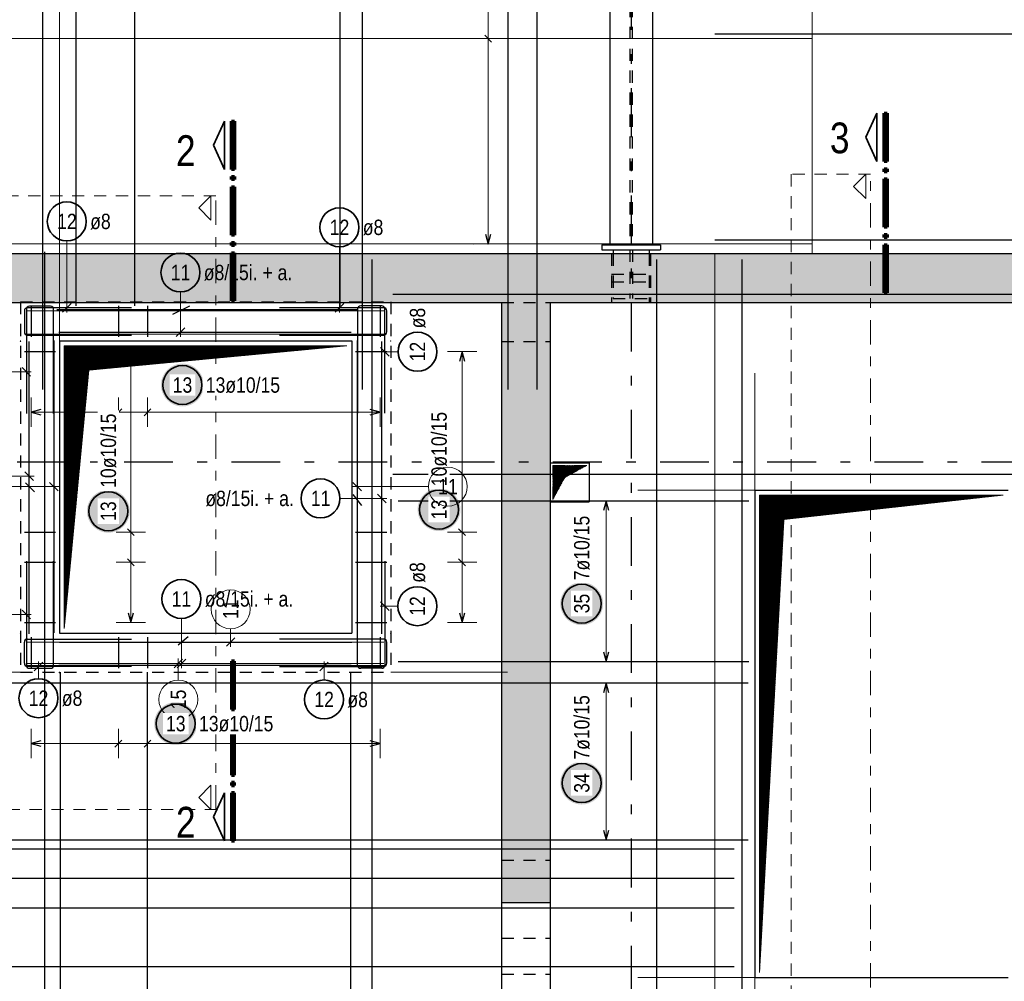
# Model space of a CAD drawing. Header units: millimetres. Extents: x -50 to 89, y -23 to 66.
# Tile 29 of 60: x 18 to 28, y 15 to 25. Entities that reach past the tile are written whole.
import ezdxf

# ---------------------------------------------------------------- set-up
doc = ezdxf.new("R2010")
doc.units = ezdxf.units.MM
for name, pattern in [('DASHDOT', [1, 0.5, -0.25, 0, -0.25]), ('DASHDOTX2', [2, 1, -0.5, 0, -0.5]), ('HIDDEN', [0.375, 0.25, -0.125])]:
    doc.linetypes.add(name, pattern=pattern)
for name, color, linetype, lineweight in [('Achsen', 7, 'Continuous', 20), ('Bewehrung obere', 7, 'Continuous', 20), ('Geschnittene Kanten', 7, 'Continuous', 20), ('nplo Bewehrung', 7, 'Continuous', 20), ('Schraffuren', 7, 'Continuous', 20)]:
    doc.layers.add(name, color=color, linetype=linetype, lineweight=lineweight)
doc.styles.add('Arial Narrow', font='ARIALN.TTF')
pattern_1 = [(45, (0, 0), (-0.0036769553, 0.0036769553), [])]

msp = doc.modelspace()

# ---------------------------------------------------------------- hatches: boundary and pattern name
at = {"lineweight": 13}
h = msp.add_hatch(dxfattribs=at)
h.set_pattern_fill('Mau', color=6, scale=0.01, angle=45, style=0, pattern_type=2)
h.set_pattern_definition(pattern_1)
h.paths.add_polyline_path([(18.389536, 18.276558), (18.639536, 20.926646), (21.289536, 21.176646), (18.389536, 21.176646)])
h = msp.add_hatch(dxfattribs=at)
h.set_pattern_fill('Mau', color=6, scale=0.01, angle=45, style=0, pattern_type=2)
h.set_pattern_definition(pattern_1)
h.paths.add_polyline_path([(23.40203, 19.599197), (23.52703, 19.824197), (23.75203, 19.949197), (23.40203, 19.949197)])
h = msp.add_hatch(dxfattribs=at)
h.set_pattern_fill('Mau', color=6, scale=0.01, angle=45, style=0, pattern_type=2)
h.set_pattern_definition(pattern_1)
h.paths.add_polyline_path([(25.525476, 14.744796), (25.775476, 19.394796), (28.025476, 19.644796), (25.525476, 19.644796)])
at = {"layer": 'Bewehrung obere', "lineweight": 25, "true_color": 0xffffff}
for points in [[(19.821441, 20.773694), (19.821307, 20.781371), (19.820905, 20.78904), (19.820235, 20.79669), (19.8193, 20.804312), (19.818098, 20.811896), (19.816633, 20.819434), (19.814906, 20.826916), (19.812918, 20.834334), (19.810673, 20.841677), (19.808173, 20.848938), (19.805421, 20.856107), (19.802421, 20.863176), (19.799175, 20.870135), (19.795689, 20.876977), (19.791966, 20.883694), (19.788011, 20.890276), (19.783829, 20.896716), (19.779424, 20.903006), (19.774803, 20.909139), (19.76997, 20.915107), (19.764932, 20.920902), (19.759695, 20.926518), (19.754265, 20.931948), (19.748649, 20.937185), (19.742854, 20.942223), (19.736886, 20.947056), (19.730753, 20.951677), (19.724463, 20.956082), (19.718023, 20.960264), (19.711441, 20.964219), (19.704724, 20.967942), (19.697882, 20.971428), (19.690923, 20.974674), (19.683854, 20.977674), (19.676685, 20.980426), (19.669424, 20.982926), (19.662081, 20.985171), (19.654663, 20.987159), (19.647181, 20.988886), (19.639643, 20.990351), (19.632059, 20.991553), (19.624437, 20.992488), (19.616787, 20.993158), (19.609118, 20.99356), (19.601441, 20.993694), (19.593763, 20.99356), (19.586094, 20.993158), (19.578444, 20.992488), (19.570823, 20.991553), (19.563238, 20.990351), (19.5557, 20.988886), (19.548218, 20.987159), (19.5408, 20.985171), (19.533457, 20.982926), (19.526196, 20.980426), (19.519027, 20.977674), (19.511959, 20.974674), (19.504999, 20.971428), (19.498157, 20.967942), (19.491441, 20.964219), (19.484858, 20.960264), (19.478418, 20.956082), (19.472128, 20.951677), (19.465995, 20.947056), (19.460027, 20.942223), (19.454232, 20.937185), (19.448616, 20.931948), (19.443186, 20.926518), (19.437949, 20.920902), (19.432911, 20.915107), (19.428078, 20.909139), (19.423457, 20.903006), (19.419052, 20.896716), (19.41487, 20.890276), (19.410915, 20.883694), (19.407192, 20.876977), (19.403706, 20.870135), (19.400461, 20.863176), (19.39746, 20.856107), (19.394708, 20.848938), (19.392208, 20.841677), (19.389963, 20.834334), (19.387976, 20.826916), (19.386248, 20.819434), (19.384783, 20.811896), (19.383582, 20.804312), (19.382646, 20.79669), (19.381977, 20.78904), (19.381575, 20.781371), (19.381441, 20.773694), (19.381575, 20.766016), (19.381977, 20.758347), (19.382646, 20.750697), (19.383582, 20.743075), (19.384783, 20.735491), (19.386248, 20.727953), (19.387976, 20.720471), (19.389963, 20.713053), (19.392208, 20.70571), (19.394708, 20.698449), (19.39746, 20.69128), (19.400461, 20.684212), (19.403706, 20.677252), (19.407192, 20.67041), (19.410915, 20.663694), (19.41487, 20.657111), (19.419052, 20.650671), (19.423457, 20.644381), (19.428078, 20.638248), (19.432911, 20.63228), (19.437949, 20.626485), (19.443186, 20.620869), (19.448616, 20.615439), (19.454232, 20.610202), (19.460027, 20.605164), (19.465995, 20.600331), (19.472128, 20.59571), (19.478418, 20.591305), (19.484858, 20.587123), (19.491441, 20.583168), (19.498157, 20.579445), (19.504999, 20.575959), (19.511959, 20.572714), (19.519027, 20.569713), (19.526196, 20.566961), (19.533457, 20.564461), (19.5408, 20.562216), (19.548218, 20.560229), (19.5557, 20.558501), (19.563238, 20.557036), (19.570823, 20.555835), (19.578444, 20.554899), (19.586094, 20.554229), (19.593763, 20.553828), (19.601441, 20.553694), (19.609118, 20.553828), (19.616787, 20.554229), (19.624437, 20.554899), (19.632059, 20.555835), (19.639643, 20.557036), (19.647181, 20.558501), (19.654663, 20.560229), (19.662081, 20.562216), (19.669424, 20.564461), (19.676685, 20.566961), (19.683854, 20.569713), (19.690923, 20.572714), (19.697882, 20.575959), (19.704724, 20.579445), (19.711441, 20.583168), (19.718023, 20.587123), (19.724463, 20.591305), (19.730753, 20.59571), (19.736886, 20.600331), (19.742854, 20.605164), (19.748649, 20.610202), (19.754265, 20.615439), (19.759695, 20.620869), (19.764932, 20.626485), (19.76997, 20.63228), (19.774803, 20.638248), (19.779424, 20.644381), (19.783829, 20.650671), (19.788011, 20.657111), (19.791966, 20.663694), (19.795689, 20.67041), (19.799175, 20.677252), (19.802421, 20.684212), (19.805421, 20.69128), (19.808173, 20.698449), (19.810673, 20.70571), (19.812918, 20.713053), (19.814906, 20.720471), (19.816633, 20.727953), (19.818098, 20.735491), (19.8193, 20.743075), (19.820235, 20.750697), (19.820905, 20.758347)], [(22.455331, 19.495291), (22.455197, 19.502969), (22.454795, 19.510637), (22.454126, 19.518287), (22.45319, 19.525909), (22.451989, 19.533493), (22.450523, 19.541031), (22.448796, 19.548514), (22.446809, 19.555931), (22.444563, 19.563275), (22.442063, 19.570535), (22.439311, 19.577704), (22.436311, 19.584773), (22.433066, 19.591732), (22.429579, 19.598575), (22.425857, 19.605291), (22.421902, 19.611873), (22.417719, 19.618313), (22.413315, 19.624604), (22.408693, 19.630736), (22.403861, 19.636704), (22.398823, 19.6425), (22.393586, 19.648116), (22.388156, 19.653546), (22.38254, 19.658783), (22.376744, 19.663821), (22.370777, 19.668653), (22.364644, 19.673275), (22.358353, 19.677679), (22.351913, 19.681861), (22.345331, 19.685816), (22.338615, 19.689539), (22.331773, 19.693026), (22.324813, 19.696271), (22.317744, 19.699271), (22.310575, 19.702023), (22.303315, 19.704523), (22.295971, 19.706768), (22.288554, 19.708756), (22.281072, 19.710483), (22.273534, 19.711949), (22.265949, 19.71315), (22.258327, 19.714086), (22.250677, 19.714755), (22.243009, 19.715157), (22.235331, 19.715291), (22.227653, 19.715157), (22.219985, 19.714755), (22.212335, 19.714086), (22.204713, 19.71315), (22.197128, 19.711949), (22.18959, 19.710483), (22.182108, 19.708756), (22.174691, 19.706768), (22.167347, 19.704523), (22.160087, 19.702023), (22.152918, 19.699271), (22.145849, 19.696271), (22.138889, 19.693026), (22.132047, 19.689539), (22.125331, 19.685816), (22.118749, 19.681861), (22.112309, 19.677679), (22.106018, 19.673275), (22.099885, 19.668653), (22.093918, 19.663821), (22.088122, 19.658783), (22.082506, 19.653546), (22.077076, 19.648116), (22.071839, 19.6425), (22.066801, 19.636704), (22.061969, 19.630736), (22.057347, 19.624604), (22.052943, 19.618313), (22.04876, 19.611873), (22.044805, 19.605291), (22.041083, 19.598575), (22.037596, 19.591732), (22.034351, 19.584773), (22.031351, 19.577704), (22.028599, 19.570535), (22.026099, 19.563275), (22.023853, 19.555931), (22.021866, 19.548514), (22.020139, 19.541031), (22.018673, 19.533493), (22.017472, 19.525909), (22.016536, 19.518287), (22.015867, 19.510637), (22.015465, 19.502969), (22.015331, 19.495291), (22.015465, 19.487613), (22.015867, 19.479944), (22.016536, 19.472295), (22.017472, 19.464673), (22.018673, 19.457088), (22.020139, 19.44955), (22.021866, 19.442068), (22.023853, 19.434651), (22.026099, 19.427307), (22.028599, 19.420046), (22.031351, 19.412877), (22.034351, 19.405809), (22.037596, 19.398849), (22.041083, 19.392007), (22.044805, 19.385291), (22.04876, 19.378709), (22.052943, 19.372268), (22.057347, 19.365978), (22.061969, 19.359845), (22.066801, 19.353878), (22.071839, 19.348082), (22.077076, 19.342466), (22.082506, 19.337036), (22.088122, 19.331799), (22.093918, 19.326761), (22.099885, 19.321928), (22.106018, 19.317307), (22.112309, 19.312903), (22.118749, 19.30872), (22.125331, 19.304765), (22.132047, 19.301042), (22.138889, 19.297556), (22.145849, 19.294311), (22.152918, 19.29131), (22.160087, 19.288558), (22.167347, 19.286058), (22.174691, 19.283813), (22.182108, 19.281826), (22.18959, 19.280098), (22.197128, 19.278633), (22.204713, 19.277432), (22.212335, 19.276496), (22.219985, 19.275827), (22.227653, 19.275425), (22.235331, 19.275291), (22.243009, 19.275425), (22.250677, 19.275827), (22.258327, 19.276496), (22.265949, 19.277432), (22.273534, 19.278633), (22.281072, 19.280098), (22.288554, 19.281826), (22.295971, 19.283813), (22.303315, 19.286058), (22.310575, 19.288558), (22.317744, 19.29131), (22.324813, 19.294311), (22.331773, 19.297556), (22.338615, 19.301042), (22.345331, 19.304765), (22.351913, 19.30872), (22.358353, 19.312903), (22.364644, 19.317307), (22.370777, 19.321928), (22.376744, 19.326761), (22.38254, 19.331799), (22.388156, 19.337036), (22.393586, 19.342466), (22.398823, 19.348082), (22.403861, 19.353878), (22.408693, 19.359845), (22.413315, 19.365978), (22.417719, 19.372268), (22.421902, 19.378709), (22.425857, 19.385291), (22.429579, 19.392007), (22.433066, 19.398849), (22.436311, 19.405809), (22.439311, 19.412877), (22.442063, 19.420046), (22.444563, 19.427307), (22.446809, 19.434651), (22.448796, 19.442068), (22.450523, 19.44955), (22.451989, 19.457088), (22.45319, 19.464673), (22.454126, 19.472295), (22.454795, 19.479944)], [(19.061219, 19.478447), (19.061085, 19.486125), (19.060683, 19.493793), (19.060013, 19.501443), (19.059078, 19.509065), (19.057876, 19.516649), (19.056411, 19.524187), (19.054684, 19.531669), (19.052696, 19.539087), (19.050451, 19.54643), (19.047951, 19.553691), (19.045199, 19.56086), (19.042199, 19.567929), (19.038953, 19.574888), (19.035467, 19.58173), (19.031744, 19.588447), (19.027789, 19.595029), (19.023607, 19.601469), (19.019202, 19.607759), (19.014581, 19.613892), (19.009748, 19.61986), (19.004711, 19.625655), (18.999473, 19.631271), (18.994043, 19.636701), (18.988427, 19.641938), (18.982632, 19.646976), (18.976664, 19.651809), (18.970531, 19.65643), (18.964241, 19.660835), (18.957801, 19.665017), (18.951219, 19.668972), (18.944502, 19.672695), (18.93766, 19.676181), (18.930701, 19.679427), (18.923632, 19.682427), (18.916463, 19.685179), (18.909202, 19.687679), (18.901859, 19.689924), (18.894441, 19.691912), (18.886959, 19.693639), (18.879421, 19.695104), (18.871837, 19.696306), (18.864215, 19.697241), (18.856565, 19.697911), (18.848897, 19.698313), (18.841219, 19.698447), (18.833541, 19.698313), (18.825872, 19.697911), (18.818222, 19.697241), (18.810601, 19.696306), (18.803016, 19.695104), (18.795478, 19.693639), (18.787996, 19.691912), (18.780578, 19.689924), (18.773235, 19.687679), (18.765974, 19.685179), (18.758805, 19.682427), (18.751737, 19.679427), (18.744777, 19.676181), (18.737935, 19.672695), (18.731219, 19.668972), (18.724636, 19.665017), (18.718196, 19.660835), (18.711906, 19.65643), (18.705773, 19.651809), (18.699805, 19.646976), (18.69401, 19.641938), (18.688394, 19.636701), (18.682964, 19.631271), (18.677727, 19.625655), (18.672689, 19.61986), (18.667856, 19.613892), (18.663235, 19.607759), (18.65883, 19.601469), (18.654648, 19.595029), (18.650693, 19.588447), (18.64697, 19.58173), (18.643484, 19.574888), (18.640239, 19.567929), (18.637238, 19.56086), (18.634486, 19.553691), (18.631986, 19.54643), (18.629741, 19.539087), (18.627754, 19.531669), (18.626026, 19.524187), (18.624561, 19.516649), (18.62336, 19.509065), (18.622424, 19.501443), (18.621755, 19.493793), (18.621353, 19.486125), (18.621219, 19.478447), (18.621353, 19.470769), (18.621755, 19.4631), (18.622424, 19.45545), (18.62336, 19.447829), (18.624561, 19.440244), (18.626026, 19.432706), (18.627754, 19.425224), (18.629741, 19.417806), (18.631986, 19.410463), (18.634486, 19.403202), (18.637238, 19.396033), (18.640239, 19.388965), (18.643484, 19.382005), (18.64697, 19.375163), (18.650693, 19.368447), (18.654648, 19.361864), (18.65883, 19.355424), (18.663235, 19.349134), (18.667856, 19.343001), (18.672689, 19.337033), (18.677727, 19.331238), (18.682964, 19.325622), (18.688394, 19.320192), (18.69401, 19.314955), (18.699805, 19.309917), (18.705773, 19.305084), (18.711906, 19.300463), (18.718196, 19.296058), (18.724636, 19.291876), (18.731219, 19.287921), (18.737935, 19.284198), (18.744777, 19.280712), (18.751737, 19.277467), (18.758805, 19.274466), (18.765974, 19.271714), (18.773235, 19.269214), (18.780578, 19.266969), (18.787996, 19.264982), (18.795478, 19.263254), (18.803016, 19.261789), (18.810601, 19.260588), (18.818222, 19.259652), (18.825872, 19.258983), (18.833541, 19.258581), (18.841219, 19.258447), (18.848897, 19.258581), (18.856565, 19.258983), (18.864215, 19.259652), (18.871837, 19.260588), (18.879421, 19.261789), (18.886959, 19.263254), (18.894441, 19.264982), (18.901859, 19.266969), (18.909202, 19.269214), (18.916463, 19.271714), (18.923632, 19.274466), (18.930701, 19.277467), (18.93766, 19.280712), (18.944502, 19.284198), (18.951219, 19.287921), (18.957801, 19.291876), (18.964241, 19.296058), (18.970531, 19.300463), (18.976664, 19.305084), (18.982632, 19.309917), (18.988427, 19.314955), (18.994043, 19.320192), (18.999473, 19.325622), (19.004711, 19.331238), (19.009748, 19.337033), (19.014581, 19.343001), (19.019202, 19.349134), (19.023607, 19.355424), (19.027789, 19.361864), (19.031744, 19.368447), (19.035467, 19.375163), (19.038953, 19.382005), (19.042199, 19.388965), (19.045199, 19.396033), (19.047951, 19.403202), (19.050451, 19.410463), (19.052696, 19.417806), (19.054684, 19.425224), (19.056411, 19.432706), (19.057876, 19.440244), (19.059078, 19.447829), (19.060013, 19.45545), (19.060683, 19.4631)], [(23.92, 18.530255), (23.919866, 18.537933), (23.919464, 18.545602), (23.918795, 18.553252), (23.917859, 18.560873), (23.916658, 18.568458), (23.915192, 18.575996), (23.913465, 18.583478), (23.911478, 18.590896), (23.909232, 18.598239), (23.906732, 18.6055), (23.90398, 18.612669), (23.90098, 18.619737), (23.897735, 18.626697), (23.894248, 18.633539), (23.890526, 18.640255), (23.886571, 18.646838), (23.882388, 18.653278), (23.877984, 18.659568), (23.873362, 18.665701), (23.86853, 18.671669), (23.863492, 18.677464), (23.858255, 18.68308), (23.852825, 18.68851), (23.847209, 18.693747), (23.841413, 18.698785), (23.835446, 18.703618), (23.829313, 18.708239), (23.823022, 18.712644), (23.816582, 18.716826), (23.81, 18.720781), (23.803284, 18.724504), (23.796442, 18.72799), (23.789482, 18.731235), (23.782413, 18.734236), (23.775244, 18.736988), (23.767984, 18.739488), (23.76064, 18.741733), (23.753223, 18.74372), (23.745741, 18.745448), (23.738203, 18.746913), (23.730618, 18.748114), (23.722996, 18.74905), (23.715346, 18.749719), (23.707678, 18.750121), (23.7, 18.750255), (23.692322, 18.750121), (23.684654, 18.749719), (23.677004, 18.74905), (23.669382, 18.748114), (23.661797, 18.746913), (23.654259, 18.745448), (23.646777, 18.74372), (23.63936, 18.741733), (23.632016, 18.739488), (23.624756, 18.736988), (23.617587, 18.734236), (23.610518, 18.731235), (23.603558, 18.72799), (23.596716, 18.724504), (23.59, 18.720781), (23.583418, 18.716826), (23.576978, 18.712644), (23.570687, 18.708239), (23.564554, 18.703618), (23.558587, 18.698785), (23.552791, 18.693747), (23.547175, 18.68851), (23.541745, 18.68308), (23.536508, 18.677464), (23.53147, 18.671669), (23.526638, 18.665701), (23.522016, 18.659568), (23.517612, 18.653278), (23.513429, 18.646838), (23.509474, 18.640255), (23.505752, 18.633539), (23.502265, 18.626697), (23.49902, 18.619737), (23.49602, 18.612669), (23.493268, 18.6055), (23.490768, 18.598239), (23.488522, 18.590896), (23.486535, 18.583478), (23.484808, 18.575996), (23.483342, 18.568458), (23.482141, 18.560873), (23.481205, 18.553252), (23.480536, 18.545602), (23.480134, 18.537933), (23.48, 18.530255), (23.480134, 18.522577), (23.480536, 18.514909), (23.481205, 18.507259), (23.482141, 18.499637), (23.483342, 18.492053), (23.484808, 18.484515), (23.486535, 18.477032), (23.488522, 18.469615), (23.490768, 18.462272), (23.493268, 18.455011), (23.49602, 18.447842), (23.49902, 18.440773), (23.502265, 18.433814), (23.505752, 18.426972), (23.509474, 18.420255), (23.513429, 18.413673), (23.517612, 18.407233), (23.522016, 18.400943), (23.526638, 18.39481), (23.53147, 18.388842), (23.536508, 18.383047), (23.541745, 18.37743), (23.547175, 18.372001), (23.552791, 18.366763), (23.558587, 18.361726), (23.564554, 18.356893), (23.570687, 18.352272), (23.576978, 18.347867), (23.583418, 18.343685), (23.59, 18.33973), (23.596716, 18.336007), (23.603558, 18.332521), (23.610518, 18.329275), (23.617587, 18.326275), (23.624756, 18.323523), (23.632016, 18.321023), (23.63936, 18.318778), (23.646777, 18.31679), (23.654259, 18.315063), (23.661797, 18.313598), (23.669382, 18.312396), (23.677004, 18.31146), (23.684654, 18.310791), (23.692322, 18.310389), (23.7, 18.310255), (23.707678, 18.310389), (23.715346, 18.310791), (23.722996, 18.31146), (23.730618, 18.312396), (23.738203, 18.313598), (23.745741, 18.315063), (23.753223, 18.31679), (23.76064, 18.318778), (23.767984, 18.321023), (23.775244, 18.323523), (23.782413, 18.326275), (23.789482, 18.329275), (23.796442, 18.332521), (23.803284, 18.336007), (23.81, 18.33973), (23.816582, 18.343685), (23.823022, 18.347867), (23.829313, 18.352272), (23.835446, 18.356893), (23.841413, 18.361726), (23.847209, 18.366763), (23.852825, 18.372001), (23.858255, 18.37743), (23.863492, 18.383047), (23.86853, 18.388842), (23.873362, 18.39481), (23.877984, 18.400943), (23.882388, 18.407233), (23.886571, 18.413673), (23.890526, 18.420255), (23.894248, 18.426972), (23.897735, 18.433814), (23.90098, 18.440773), (23.90398, 18.447842), (23.906732, 18.455011), (23.909232, 18.462272), (23.911478, 18.469615), (23.913465, 18.477032), (23.915192, 18.484515), (23.916658, 18.492053), (23.917859, 18.499637), (23.918795, 18.507259), (23.919464, 18.514909)], [(19.752285, 17.298902), (19.752151, 17.30658), (19.751749, 17.314248), (19.75108, 17.321898), (19.750144, 17.32952), (19.748943, 17.337104), (19.747477, 17.344642), (19.74575, 17.352125), (19.743763, 17.359542), (19.741517, 17.366886), (19.739017, 17.374146), (19.736265, 17.381315), (19.733265, 17.388384), (19.73002, 17.395343), (19.726533, 17.402186), (19.722811, 17.408902), (19.718856, 17.415484), (19.714673, 17.421924), (19.710269, 17.428215), (19.705647, 17.434347), (19.700815, 17.440315), (19.695777, 17.446111), (19.69054, 17.451727), (19.68511, 17.457157), (19.679494, 17.462394), (19.673698, 17.467432), (19.66773, 17.472264), (19.661598, 17.476886), (19.655307, 17.48129), (19.648867, 17.485472), (19.642285, 17.489427), (19.635569, 17.49315), (19.628727, 17.496636), (19.621767, 17.499882), (19.614698, 17.502882), (19.607529, 17.505634), (19.600269, 17.508134), (19.592925, 17.510379), (19.585508, 17.512367), (19.578026, 17.514094), (19.570488, 17.515559), (19.562903, 17.516761), (19.555281, 17.517697), (19.547631, 17.518366), (19.539963, 17.518768), (19.532285, 17.518902), (19.524607, 17.518768), (19.516939, 17.518366), (19.509289, 17.517697), (19.501667, 17.516761), (19.494082, 17.515559), (19.486544, 17.514094), (19.479062, 17.512367), (19.471645, 17.510379), (19.464301, 17.508134), (19.457041, 17.505634), (19.449872, 17.502882), (19.442803, 17.499882), (19.435843, 17.496636), (19.429001, 17.49315), (19.422285, 17.489427), (19.415703, 17.485472), (19.409263, 17.48129), (19.402972, 17.476886), (19.396839, 17.472264), (19.390872, 17.467432), (19.385076, 17.462394), (19.37946, 17.457157), (19.37403, 17.451727), (19.368793, 17.446111), (19.363755, 17.440315), (19.358923, 17.434347), (19.354301, 17.428215), (19.349897, 17.421924), (19.345714, 17.415484), (19.341759, 17.408902), (19.338037, 17.402186), (19.33455, 17.395343), (19.331305, 17.388384), (19.328305, 17.381315), (19.325553, 17.374146), (19.323053, 17.366886), (19.320807, 17.359542), (19.31882, 17.352125), (19.317093, 17.344642), (19.315627, 17.337104), (19.314426, 17.32952), (19.31349, 17.321898), (19.312821, 17.314248), (19.312419, 17.30658), (19.312285, 17.298902), (19.312419, 17.291224), (19.312821, 17.283555), (19.31349, 17.275906), (19.314426, 17.268284), (19.315627, 17.260699), (19.317093, 17.253161), (19.31882, 17.245679), (19.320807, 17.238262), (19.323053, 17.230918), (19.325553, 17.223657), (19.328305, 17.216488), (19.331305, 17.20942), (19.33455, 17.20246), (19.338037, 17.195618), (19.341759, 17.188902), (19.345714, 17.18232), (19.349897, 17.175879), (19.354301, 17.169589), (19.358923, 17.163456), (19.363755, 17.157489), (19.368793, 17.151693), (19.37403, 17.146077), (19.37946, 17.140647), (19.385076, 17.13541), (19.390872, 17.130372), (19.396839, 17.125539), (19.402972, 17.120918), (19.409263, 17.116514), (19.415703, 17.112331), (19.422285, 17.108376), (19.429001, 17.104653), (19.435843, 17.101167), (19.442803, 17.097922), (19.449872, 17.094921), (19.457041, 17.092169), (19.464301, 17.089669), (19.471645, 17.087424), (19.479062, 17.085437), (19.486544, 17.083709), (19.494082, 17.082244), (19.501667, 17.081043), (19.509289, 17.080107), (19.516939, 17.079438), (19.524607, 17.079036), (19.532285, 17.078902), (19.539963, 17.079036), (19.547631, 17.079438), (19.555281, 17.080107), (19.562903, 17.081043), (19.570488, 17.082244), (19.578026, 17.083709), (19.585508, 17.085437), (19.592925, 17.087424), (19.600269, 17.089669), (19.607529, 17.092169), (19.614698, 17.094921), (19.621767, 17.097922), (19.628727, 17.101167), (19.635569, 17.104653), (19.642285, 17.108376), (19.648867, 17.112331), (19.655307, 17.116514), (19.661598, 17.120918), (19.66773, 17.125539), (19.673698, 17.130372), (19.679494, 17.13541), (19.68511, 17.140647), (19.69054, 17.146077), (19.695777, 17.151693), (19.700815, 17.157489), (19.705647, 17.163456), (19.710269, 17.169589), (19.714673, 17.175879), (19.718856, 17.18232), (19.722811, 17.188902), (19.726533, 17.195618), (19.73002, 17.20246), (19.733265, 17.20942), (19.736265, 17.216488), (19.739017, 17.223657), (19.741517, 17.230918), (19.743763, 17.238262), (19.74575, 17.245679), (19.747477, 17.253161), (19.748943, 17.260699), (19.750144, 17.268284), (19.75108, 17.275906), (19.751749, 17.283555)], [(23.92, 16.689052), (23.919866, 16.69673), (23.919464, 16.704399), (23.918795, 16.712048), (23.917859, 16.71967), (23.916658, 16.727255), (23.915192, 16.734793), (23.913465, 16.742275), (23.911478, 16.749692), (23.909232, 16.757036), (23.906732, 16.764297), (23.90398, 16.771466), (23.90098, 16.778534), (23.897735, 16.785494), (23.894248, 16.792336), (23.890526, 16.799052), (23.886571, 16.805634), (23.882388, 16.812075), (23.877984, 16.818365), (23.873362, 16.824498), (23.86853, 16.830466), (23.863492, 16.836261), (23.858255, 16.841877), (23.852825, 16.847307), (23.847209, 16.852544), (23.841413, 16.857582), (23.835446, 16.862415), (23.829313, 16.867036), (23.823022, 16.87144), (23.816582, 16.875623), (23.81, 16.879578), (23.803284, 16.883301), (23.796442, 16.886787), (23.789482, 16.890032), (23.782413, 16.893033), (23.775244, 16.895785), (23.767984, 16.898285), (23.76064, 16.90053), (23.753223, 16.902517), (23.745741, 16.904245), (23.738203, 16.90571), (23.730618, 16.906911), (23.722996, 16.907847), (23.715346, 16.908516), (23.707678, 16.908918), (23.7, 16.909052), (23.692322, 16.908918), (23.684654, 16.908516), (23.677004, 16.907847), (23.669382, 16.906911), (23.661797, 16.90571), (23.654259, 16.904245), (23.646777, 16.902517), (23.63936, 16.90053), (23.632016, 16.898285), (23.624756, 16.895785), (23.617587, 16.893033), (23.610518, 16.890032), (23.603558, 16.886787), (23.596716, 16.883301), (23.59, 16.879578), (23.583418, 16.875623), (23.576978, 16.87144), (23.570687, 16.867036), (23.564554, 16.862415), (23.558587, 16.857582), (23.552791, 16.852544), (23.547175, 16.847307), (23.541745, 16.841877), (23.536508, 16.836261), (23.53147, 16.830466), (23.526638, 16.824498), (23.522016, 16.818365), (23.517612, 16.812075), (23.513429, 16.805634), (23.509474, 16.799052), (23.505752, 16.792336), (23.502265, 16.785494), (23.49902, 16.778534), (23.49602, 16.771466), (23.493268, 16.764297), (23.490768, 16.757036), (23.488522, 16.749692), (23.486535, 16.742275), (23.484808, 16.734793), (23.483342, 16.727255), (23.482141, 16.71967), (23.481205, 16.712048), (23.480536, 16.704399), (23.480134, 16.69673), (23.48, 16.689052), (23.480134, 16.681374), (23.480536, 16.673706), (23.481205, 16.666056), (23.482141, 16.658434), (23.483342, 16.65085), (23.484808, 16.643312), (23.486535, 16.635829), (23.488522, 16.628412), (23.490768, 16.621068), (23.493268, 16.613808), (23.49602, 16.606639), (23.49902, 16.59957), (23.502265, 16.592611), (23.505752, 16.585768), (23.509474, 16.579052), (23.513429, 16.57247), (23.517612, 16.56603), (23.522016, 16.559739), (23.526638, 16.553607), (23.53147, 16.547639), (23.536508, 16.541843), (23.541745, 16.536227), (23.547175, 16.530797), (23.552791, 16.52556), (23.558587, 16.520522), (23.564554, 16.51569), (23.570687, 16.511068), (23.576978, 16.506664), (23.583418, 16.502482), (23.59, 16.498527), (23.596716, 16.494804), (23.603558, 16.491318), (23.610518, 16.488072), (23.617587, 16.485072), (23.624756, 16.48232), (23.632016, 16.47982), (23.63936, 16.477575), (23.646777, 16.475587), (23.654259, 16.47386), (23.661797, 16.472395), (23.669382, 16.471193), (23.677004, 16.470257), (23.684654, 16.469588), (23.692322, 16.469186), (23.7, 16.469052), (23.707678, 16.469186), (23.715346, 16.469588), (23.722996, 16.470257), (23.730618, 16.471193), (23.738203, 16.472395), (23.745741, 16.47386), (23.753223, 16.475587), (23.76064, 16.477575), (23.767984, 16.47982), (23.775244, 16.48232), (23.782413, 16.485072), (23.789482, 16.488072), (23.796442, 16.491318), (23.803284, 16.494804), (23.81, 16.498527), (23.816582, 16.502482), (23.823022, 16.506664), (23.829313, 16.511068), (23.835446, 16.51569), (23.841413, 16.520522), (23.847209, 16.52556), (23.852825, 16.530797), (23.858255, 16.536227), (23.863492, 16.541843), (23.86853, 16.547639), (23.873362, 16.553607), (23.877984, 16.559739), (23.882388, 16.56603), (23.886571, 16.57247), (23.890526, 16.579052), (23.894248, 16.585768), (23.897735, 16.592611), (23.90098, 16.59957), (23.90398, 16.606639), (23.906732, 16.613808), (23.909232, 16.621068), (23.911478, 16.628412), (23.913465, 16.635829), (23.915192, 16.643312), (23.916658, 16.65085), (23.917859, 16.658434), (23.918795, 16.666056), (23.919464, 16.673706)]]:
    msp.add_hatch(color=7, dxfattribs=at).paths.add_polyline_path(points)
at = {"layer": 'Schraffuren', "lineweight": 13, "true_color": 0xd7ffd7}
for points in [[(42.856217, 21.621704), (15.357128, 21.621704), (15.357128, 22.121704), (42.856217, 22.121704)], [(23.37703, 21.621704), (23.37703, 15.462529), (22.87703, 15.462529), (22.87703, 21.621704)]]:
    msp.add_hatch(color=254, dxfattribs=at).paths.add_polyline_path(points)

# ---------------------------------------------------------------- linework, layer by layer
at = {"color": 3, "linetype": 'HIDDEN', "lineweight": 25, "ltscale": 0.5}
for p, q in [((24.195027, 37.274557), (24.195027, 22.211704)), ((24.219027, 37.274557), (24.219027, 22.211704)), ((24.192527, 22.161704), (24.192527, 21.661704)), ((24.221527, 22.161704), (24.221527, 21.661704)), ((24.007042, 22.121704), (24.007042, 21.621704)), ((24.021027, 22.121704), (24.021027, 21.661704)), ((24.393027, 22.121704), (24.393027, 21.661704)), ((24.407042, 22.121704), (24.407042, 21.621704)), ((24.007042, 21.911704), (24.407042, 21.911704)), ((24.007042, 21.831704), (24.407042, 21.831704)), ((17.939536, 21.626558), (21.739536, 21.626558)), ((17.939536, 21.626558), (17.939536, 17.826558)), ((21.739536, 21.626558), (21.739536, 17.826558)), ((24.021027, 21.661704), (24.393027, 21.661704)), ((24.393027, 21.661704), (24.393027, 21.621704)), ((22.87703, 21.621905), (23.37703, 21.621905)), ((22.87703, 21.621905), (22.87703, 21.621704)), ((23.37703, 21.621905), (23.37703, 21.621704)), ((22.87703, 21.221905), (23.37703, 21.221905)), ((17.939536, 17.826558), (21.739536, 17.826558)), ((22.87703, 15.896941), (23.37703, 15.896941)), ((22.87703, 15.096941), (23.37703, 15.096941)), ((22.87703, 14.728637), (23.37703, 14.728637))]:
    msp.add_line(p, q, dxfattribs=at)
at = {"color": 9, "linetype": 'Continuous', "lineweight": 0}
for p, q in [((26.066215, 36.78723), (26.066215, 22.121704)), ((26.614263, 22.936161), (26.489263, 22.811161)), ((26.614263, 22.686161), (26.614263, 22.936161)), ((26.489263, 22.811161), (26.614263, 22.686161)), ((19.894719, 22.715421), (19.769719, 22.590421)), ((19.894719, 22.465421), (19.894719, 22.715421)), ((19.769719, 22.590421), (19.894719, 22.465421)), ((25.066633, 22.121704), (25.066633, 3.567223)), ((25.475476, 19.694796), (25.475476, 20.894796)), ((25.475476, 19.694796), (24.275476, 19.694796)), ((17.939536, 17.826558), (16.739536, 17.826558)), ((22.939536, 17.826558), (21.739536, 17.826558)), ((19.894719, 16.667655), (19.769719, 16.542655)), ((19.894719, 16.417655), (19.894719, 16.667655)), ((19.769719, 16.542655), (19.894719, 16.417655)), ((25.475476, 14.694796), (24.275476, 14.694796)), ((25.475476, 14.694796), (25.475476, 13.494796))]:
    msp.add_line(p, q, dxfattribs=at)
at = {"color": 3, "linetype": 'Continuous', "lineweight": 25}
for p, q in [((23.987028, 36.132167), (23.987028, 22.211704)), ((24.427028, 36.132115), (24.427028, 22.211704)), ((23.907042, 22.211704), (24.507042, 22.211704)), ((23.907042, 22.211704), (23.907042, 22.161704)), ((23.907042, 22.161704), (24.507042, 22.161704)), ((24.021027, 22.161704), (24.021027, 22.121704)), ((24.393027, 22.161704), (24.393027, 22.121704)), ((24.507042, 22.211704), (24.507042, 22.161704)), ((18.312922, 21.54799), (21.404058, 21.54799)), ((19.50182, 21.500434), (19.676192, 21.58762)), ((18.339536, 21.226646), (21.339536, 21.226646)), ((18.339536, 21.226558), (18.339536, 18.226558)), ((21.339536, 21.226558), (21.339536, 18.226558)), ((23.37703, 19.974197), (23.77703, 19.974197)), ((21.349129, 19.649255), (21.440384, 19.536273)), ((25.475476, 19.694796), (28.075476, 19.694796)), ((25.475476, 19.694796), (25.475476, 14.694796)), ((18.339536, 18.226558), (21.339536, 18.226558)), ((19.557655, 18.105905), (19.660605, 18.192161)), ((22.87703, 15.462529), (22.87703, 12.442529)), ((23.37703, 15.462529), (23.37703, 12.442529)), ((25.475476, 14.694796), (28.075476, 14.694796))]:
    msp.add_line(p, q, dxfattribs=at)
at = {"color": 2, "linetype": 'Continuous', "lineweight": 35}
for p, q in [((26.61609, 23.315547), (26.728589, 23.563038)), ((26.728589, 23.563038), (26.728589, 23.068043)), ((19.919419, 23.234375), (20.031918, 23.481867)), ((20.031918, 23.481867), (20.031918, 22.986871)), ((26.728589, 23.068043), (26.61609, 23.315547)), ((20.031918, 22.986871), (19.919419, 23.234375)), ((20.031918, 16.59023), (19.919419, 16.342727)), ((20.031918, 16.095235), (20.031918, 16.59023)), ((19.919419, 16.342727), (20.031918, 16.095235))]:
    msp.add_line(p, q, dxfattribs=at)
at = {"color": 1, "linetype": 'Continuous', "lineweight": 70}
for p, q in [((26.80359, 23.068043), (26.80359, 23.563038)), ((26.80359, 23.563038), (26.833595, 23.563038)), ((26.833595, 23.563038), (26.833595, 23.068043)), ((20.106919, 22.986871), (20.106919, 23.481867)), ((20.106919, 23.481867), (20.136923, 23.481867)), ((20.136923, 23.481867), (20.136923, 22.986871)), ((26.833595, 23.068043), (26.80359, 23.068043)), ((20.136923, 22.986871), (20.106919, 22.986871)), ((26.80359, 22.963038), (26.80359, 22.993044)), ((26.80359, 22.993044), (26.833595, 22.993044)), ((26.833595, 22.963038), (26.80359, 22.963038)), ((26.833595, 22.993044), (26.833595, 22.963038)), ((20.106919, 22.881866), (20.106919, 22.911873)), ((20.106919, 22.911873), (20.136923, 22.911873)), ((20.136923, 22.881866), (20.106919, 22.881866)), ((20.136923, 22.911873), (20.136923, 22.881866)), ((26.80359, 22.393042), (26.80359, 22.888037)), ((26.80359, 22.888037), (26.833595, 22.888037)), ((26.833595, 22.888037), (26.833595, 22.393042)), ((20.106919, 22.31187), (20.106919, 22.806865)), ((20.106919, 22.806865), (20.136923, 22.806865)), ((20.136923, 22.806865), (20.136923, 22.31187)), ((26.833595, 22.393042), (26.80359, 22.393042)), ((20.136923, 22.31187), (20.106919, 22.31187)), ((20.106919, 22.206867), (20.106919, 22.236871)), ((20.106919, 22.236871), (20.136923, 22.236871)), ((20.136923, 22.236871), (20.136923, 22.206867)), ((26.80359, 22.288039), (26.80359, 22.318043)), ((26.80359, 22.318043), (26.833595, 22.318043)), ((26.833595, 22.288039), (26.80359, 22.288039)), ((26.833595, 22.318043), (26.833595, 22.288039)), ((20.136923, 22.206867), (20.106919, 22.206867)), ((20.106919, 21.636871), (20.106919, 22.131866)), ((20.106919, 22.131866), (20.136923, 22.131866)), ((20.136923, 22.131866), (20.136923, 21.636871)), ((26.80359, 21.718043), (26.80359, 22.213038)), ((26.80359, 22.213038), (26.833595, 22.213038)), ((26.833595, 22.213038), (26.833595, 21.718043)), ((20.136923, 21.636871), (20.106919, 21.636871)), ((26.833595, 21.718043), (26.80359, 21.718043)), ((20.136923, 17.940231), (20.106919, 17.940231)), ((20.106919, 17.940231), (20.106919, 17.445236)), ((20.136923, 17.445236), (20.136923, 17.940231)), ((20.106919, 17.445236), (20.136923, 17.445236)), ((20.136923, 17.370235), (20.106919, 17.370235)), ((20.106919, 17.370235), (20.106919, 17.34023)), ((20.106919, 17.34023), (20.136923, 17.34023)), ((20.136923, 17.34023), (20.136923, 17.370235)), ((20.136923, 17.265232), (20.106919, 17.265232)), ((20.106919, 17.265232), (20.106919, 16.770236)), ((20.136923, 16.770236), (20.136923, 17.265232)), ((20.106919, 16.770236), (20.136923, 16.770236)), ((20.136923, 16.695236), (20.106919, 16.695236)), ((20.106919, 16.695236), (20.106919, 16.665229)), ((20.136923, 16.665229), (20.136923, 16.695236)), ((20.106919, 16.665229), (20.136923, 16.665229)), ((20.136923, 16.59023), (20.106919, 16.59023)), ((20.106919, 16.59023), (20.106919, 16.095235)), ((20.136923, 16.095235), (20.136923, 16.59023)), ((20.106919, 16.095235), (20.136923, 16.095235))]:
    msp.add_line(p, q, dxfattribs=at)
at = {"color": 9, "linetype": 'HIDDEN', "lineweight": 0, "ltscale": 0.5}
for p, q in [((26.664263, 22.936161), (25.850854, 22.936161)), ((25.850854, 22.936161), (25.850854, 2.590883)), ((19.944719, 22.715421), (17.807576, 22.715421)), ((17.807576, 16.417655), (19.944719, 16.417655))]:
    msp.add_line(p, q, dxfattribs=at)
at = {"color": 9, "linetype": 'DASHDOT', "lineweight": 0, "ltscale": 0.5}
for p, q in [((26.664263, 2.590883), (26.664263, 22.936161)), ((19.944719, 16.417655), (19.944719, 22.715421))]:
    msp.add_line(p, q, dxfattribs=at)
at = {"color": 6, "linetype": 'Continuous', "lineweight": 13}
for p, q in [((18.389536, 18.276558), (18.389536, 21.176646)), ((18.389536, 21.176646), (21.289536, 21.176646)), ((18.639536, 20.926646), (21.289536, 21.176646)), ((18.389536, 18.276558), (18.639536, 20.926646)), ((25.525476, 14.744796), (25.525476, 19.644796)), ((25.525476, 19.644796), (28.025476, 19.644796)), ((25.775476, 19.394796), (28.025476, 19.644796)), ((25.525476, 14.744796), (25.775476, 19.394796))]:
    msp.add_line(p, q, dxfattribs=at)
at = {"color": 6, "linetype": 'HIDDEN', "lineweight": 13, "ltscale": 0.5}
for p, q in [((23.40203, 19.599197), (23.40203, 19.949197)), ((23.40203, 19.949197), (23.75203, 19.949197)), ((23.52703, 19.824197), (23.75203, 19.949197)), ((23.40203, 19.599197), (23.52703, 19.824197))]:
    msp.add_line(p, q, dxfattribs=at)
at = {"color": 9, "linetype": 'Continuous', "lineweight": 0}
for centre in [(18.339536, 21.626646), (21.339536, 21.626646), (18.339536, 21.621704), (17.939536, 21.226646), (17.939536, 21.221704), (18.592605, 21.226646), (21.085717, 21.226558), (21.739536, 21.226646), (17.939536, 18.221704), (21.739536, 18.226646), (18.339536, 17.826558), (18.339536, 17.821704), (21.339536, 17.826558)]:
    msp.add_circle(centre, 0.00222, dxfattribs=at)
at = {"layer": 'Achsen', "color": 3, "linetype": 'DASHDOTX2', "lineweight": 25, "ltscale": 0.5}
for p, q in [((24.207008, 39.218719), (24.207008, 1.25994)), ((3.604582, 19.987023), (49.572129, 19.987023))]:
    msp.add_line(p, q, dxfattribs=at)
at = {"layer": 'Achsen', "color": 9, "linetype": 'Continuous', "lineweight": 0}
msp.add_line((18.339536, 21.226646), (18.339536, 36.78723), dxfattribs=at)
at = {"layer": 'Bewehrung obere', "color": 3, "linetype": 'Continuous', "lineweight": 25, "ltscale": 0.5}
for p, q in [((18.16994, 20.727306), (18.16994, 36.727306)), ((18.509536, 21.587232), (18.509536, 36.767232)), ((19.111758, 21.587241), (19.111758, 36.767241)), ((21.219534, 21.587269), (21.219534, 36.767269)), ((21.449536, 20.726558), (21.449536, 36.726558)), ((22.944174, 20.726558), (22.944174, 36.726558)), ((23.243101, 20.726558), (23.243101, 36.726558)), ((22.704728, 24.364249), (22.775457, 24.293557)), ((44.066215, 24.372743), (25.066215, 24.372553)), ((26.066215, 24.3298), (6.046543, 24.324402)), ((22.713839, 22.3208), (22.740661, 22.220807)), ((22.740661, 22.220807), (22.767429, 22.320814)), ((44.066215, 22.261704), (25.066215, 22.261514)), ((26.066215, 22.221704), (6.046229, 22.216306)), ((18.189535, 3.587223), (18.189535, 22.141704)), ((21.549536, 3.587223), (21.549536, 22.061704)), ((24.469488, 3.587223), (24.469488, 22.061704)), ((25.345473, 3.587223), (25.345473, 22.061704)), ((44.059536, 21.701703), (21.759536, 21.701703)), ((17.979536, 21.534558), (17.979536, 21.318548)), ((17.999536, 21.549704), (17.999536, 20.481704)), ((19.079536, 21.566558), (18.011536, 21.566558)), ((18.247536, 21.581704), (18.031536, 21.581704)), ((18.049539, 21.586549), (18.049539, 21.266549)), ((18.279536, 20.481704), (18.279536, 21.549704)), ((18.370734, 21.522364), (18.459122, 21.610752)), ((18.944538, 21.586576), (18.944538, 21.266576)), ((19.242871, 21.586585), (19.242871, 21.266585)), ((21.667536, 21.566646), (20.599536, 21.566646)), ((21.168724, 21.522452), (21.257112, 21.61084)), ((21.399536, 21.554558), (21.399536, 20.486558)), ((21.647536, 21.586558), (21.431536, 21.586558)), ((21.629536, 21.586655), (21.629536, 21.266655)), ((21.679536, 20.486558), (21.679536, 21.554558)), ((21.699536, 21.318646), (21.699536, 21.534646)), ((19.536886, 21.272452), (19.625274, 21.36084)), ((18.011537, 21.286548), (19.079536, 21.28658)), ((18.282605, 21.2315), (18.282605, 18.2315)), ((18.334682, 21.316646), (21.334682, 21.316646)), ((20.599536, 21.286646), (21.667536, 21.286646)), ((21.395717, 21.231412), (21.395717, 18.231412)), ((18.029536, 18.221704), (18.029536, 21.221704)), ((21.635342, 21.159708), (21.72373, 21.07132)), ((21.649536, 18.221704), (21.649536, 21.221704)), ((17.979536, 21.116558), (18.299536, 21.116558)), ((19.071684, 21.116558), (19.044889, 21.016558)), ((19.098479, 21.016558), (19.071684, 21.116558)), ((21.379536, 21.116646), (21.699536, 21.116646)), ((22.471684, 21.116646), (22.444889, 21.016646)), ((22.498479, 21.016646), (22.471684, 21.116646)), ((18.04373, 20.865753), (17.955342, 20.954142)), ((18.149539, 20.521197), (18.049539, 20.494402)), ((18.909183, 20.459046), (18.979893, 20.529757)), ((19.207516, 20.459046), (19.278226, 20.529757)), ((21.629536, 20.494402), (21.529536, 20.521197)), ((18.049539, 20.494402), (18.149539, 20.467607)), ((21.529536, 20.467607), (21.629536, 20.494402)), ((44.059536, 19.857023), (21.759536, 19.857023)), ((18.3268, 19.68664), (18.238411, 19.775029)), ((21.69373, 19.565952), (21.605342, 19.65434)), ((21.815476, 19.584796), (25.415476, 19.584796)), ((23.95, 19.584796), (23.923205, 19.484796)), ((23.976795, 19.484796), (23.95, 19.584796)), ((17.979536, 19.263226), (18.299536, 19.263226)), ((19.107039, 19.22787), (19.036329, 19.298581)), ((21.379536, 19.263314), (21.699536, 19.263314)), ((22.507039, 19.227959), (22.436329, 19.298669)), ((17.979536, 18.954337), (18.299536, 18.954337)), ((17.999536, 18.966558), (17.999536, 17.898558)), ((18.279536, 17.898558), (18.279536, 18.966558)), ((19.107039, 18.918982), (19.036329, 18.989692)), ((21.379536, 18.954425), (21.699536, 18.954425)), ((21.399536, 17.898558), (21.399536, 18.966558)), ((21.679536, 18.966558), (21.679536, 17.898558)), ((22.507039, 18.91907), (22.436329, 18.989781)), ((21.635342, 18.548373), (21.72373, 18.459984)), ((18.04373, 18.375072), (17.955342, 18.46346)), ((19.044889, 18.43656), (19.071684, 18.33656)), ((19.071684, 18.33656), (19.098479, 18.43656)), ((22.444889, 18.436648), (22.471684, 18.336648)), ((22.471684, 18.336648), (22.498479, 18.436648)), ((17.979536, 18.33656), (18.299536, 18.33656)), ((21.379536, 18.336648), (21.699536, 18.336648)), ((17.979536, 17.918558), (17.979536, 18.134558)), ((18.011536, 18.166558), (19.079536, 18.166558)), ((18.049539, 18.186558), (18.049539, 17.866558)), ((18.339536, 18.136558), (21.339536, 18.136558)), ((18.944538, 18.186558), (18.944538, 17.866558)), ((19.242871, 18.186558), (19.242871, 17.866558)), ((21.667536, 18.166558), (20.599536, 18.166558)), ((21.629536, 18.186558), (21.629536, 17.866558)), ((21.699536, 17.918558), (21.699536, 18.134558)), ((23.923205, 18.036559), (23.95, 17.936559)), ((23.95, 17.936559), (23.976795, 18.036559)), ((18.168103, 17.930752), (18.079714, 17.842364)), ((18.334682, 17.916558), (21.334682, 17.916558)), ((19.546714, 17.872364), (19.635102, 17.960752)), ((21.098882, 17.930752), (21.010494, 17.842364)), ((21.815476, 17.936559), (25.415476, 17.936559)), ((19.079536, 17.886558), (18.011536, 17.886558)), ((18.031536, 17.866558), (18.247536, 17.866558)), ((18.349536, 3.567223), (18.349536, 17.826558)), ((19.243536, 3.567223), (19.243536, 17.826558)), ((20.599536, 17.886558), (21.667536, 17.886558)), ((21.329534, 3.567223), (21.329534, 17.826558)), ((21.647536, 17.866558), (21.431536, 17.866558)), ((16.40703, 17.716558), (25.40703, 17.716558)), ((23.95, 17.716558), (23.923205, 17.616558)), ((23.976795, 17.616558), (23.95, 17.716558)), ((18.149539, 17.121205), (18.049539, 17.09441)), ((18.049539, 17.09441), (18.149539, 17.067615)), ((18.909183, 17.059055), (18.979893, 17.129766)), ((19.207516, 17.059055), (19.278226, 17.129766)), ((21.629536, 17.09441), (21.529536, 17.121205)), ((21.529536, 17.067615), (21.629536, 17.09441)), ((23.923205, 16.206943), (23.95, 16.106943)), ((23.95, 16.106943), (23.976795, 16.206943)), ((16.40703, 16.106943), (25.40703, 16.106943)), ((25.265626, 16.011996), (5.965626, 16.011996)), ((25.26564, 15.709423), (5.96564, 15.709423)), ((25.265655, 15.40685), (5.965655, 15.40685)), ((25.265683, 14.801704), (5.965683, 14.801704))]:
    msp.add_line(p, q, dxfattribs=at)
at = {"layer": 'Bewehrung obere', "color": 9, "linetype": 'Continuous', "lineweight": 0, "ltscale": 0.5}
for p, q in [((18.339536, 36.706558), (18.339536, 21.526558)), ((17.797788, 19.83974), (18.079536, 19.83974)), ((18.07373, 19.795546), (17.985342, 19.883934)), ((21.351523, 19.77494), (21.439911, 19.686552)), ((20.096522, 18.272303), (20.096522, 18.086558)), ((20.052328, 18.092364), (20.140716, 18.180752)), ((18.009536, 17.916558), (21.669536, 17.916558)), ((19.603625, 17.960752), (19.515237, 17.872364)), ((19.559431, 17.746127), (19.559431, 17.966558))]:
    msp.add_line(p, q, dxfattribs=at)
at = {"layer": 'Bewehrung obere', "color": 5, "linetype": 'Continuous', "lineweight": 18, "ltscale": 0.5}
for p, q in [((22.740661, 22.220807), (22.736763, 36.676323)), ((22.590093, 24.328863), (22.890093, 24.328944)), ((18.414928, 22.252608), (18.414928, 21.516558)), ((21.212918, 22.191803), (21.212918, 21.516646)), ((22.590661, 22.220767), (22.890661, 22.220848)), ((19.58108, 21.728438), (19.58108, 21.266646)), ((19.221684, 21.116558), (18.921684, 21.116558)), ((19.071684, 21.116558), (19.071684, 18.33656)), ((21.814244, 21.115514), (21.629536, 21.115514)), ((22.621684, 21.116646), (22.321684, 21.116646)), ((22.471684, 21.116646), (22.471684, 18.336648)), ((17.5786, 20.909948), (18.049536, 20.909948)), ((18.049539, 20.644402), (18.049539, 20.344402)), ((18.944538, 20.344402), (18.944538, 20.644402)), ((19.242871, 20.344402), (19.242871, 20.644402)), ((21.629536, 20.344402), (21.629536, 20.644402)), ((21.629536, 20.494402), (18.049539, 20.494402)), ((17.552785, 19.730835), (18.332605, 19.730835)), ((21.218876, 19.610146), (21.699536, 19.610146)), ((24.1, 19.584796), (23.8, 19.584796)), ((23.95, 19.584796), (23.95, 17.936559)), ((19.221684, 19.263226), (18.921684, 19.263226)), ((22.621684, 19.263314), (22.321684, 19.263314)), ((19.221684, 18.954337), (18.921684, 18.954337)), ((22.621684, 18.954425), (22.321684, 18.954425)), ((21.813094, 18.504179), (21.629536, 18.504179)), ((17.479224, 18.419266), (18.049536, 18.419266)), ((18.921684, 18.33656), (19.221684, 18.33656)), ((19.590908, 18.378282), (19.590908, 17.866558)), ((22.321684, 18.336648), (22.621684, 18.336648)), ((18.123909, 17.760166), (18.123909, 17.936558)), ((21.054688, 17.746723), (21.054688, 17.936558)), ((23.8, 17.936559), (24.1, 17.936559)), ((24.1, 17.716558), (23.8, 17.716558)), ((23.95, 17.716558), (23.95, 16.106943)), ((18.049539, 17.24441), (18.049539, 16.94441)), ((18.944538, 16.94441), (18.944538, 17.24441)), ((19.242871, 16.94441), (19.242871, 17.24441)), ((21.629536, 16.94441), (21.629536, 17.24441)), ((21.629536, 17.09441), (18.049539, 17.09441)), ((23.8, 16.106943), (24.1, 16.106943))]:
    msp.add_line(p, q, dxfattribs=at)
at = {"layer": 'Bewehrung obere', "color": 3, "linetype": 'Continuous', "lineweight": 25}
msp.add_line((17.992115, 19.768327), (18.083498, 19.676944), dxfattribs=at)
at = {"layer": 'Bewehrung obere', "color": 2, "linetype": 'Continuous', "lineweight": 35, "ltscale": 0.5}
for centre in [(18.414928, 22.452608), (21.212918, 22.391803), (19.58108, 21.928438), (22.014244, 21.115514), (19.601441, 20.773694), (21.018876, 19.610146), (18.841219, 19.478447), (22.235331, 19.495291), (19.590908, 18.578282), (22.013094, 18.504179), (23.7, 18.530255), (18.123909, 17.560166), (21.054688, 17.546723), (19.532285, 17.298902), (23.7, 16.689052)]:
    msp.add_circle(centre, 0.2, dxfattribs=at)
at = {"layer": 'Bewehrung obere', "color": 9, "linetype": 'Continuous', "lineweight": 0, "ltscale": 0.5}
for centre in [(20.096522, 18.472303), (19.559431, 17.546127)]:
    msp.add_circle(centre, 0.2, dxfattribs=at)
at = {"layer": 'Bewehrung obere', "color": 3, "linetype": 'Continuous', "lineweight": 25, "ltscale": 0.5}
for centre, start, end in [((18.011536, 21.534558), 90, 180), ((18.031536, 21.549704), 90, 180), ((18.247536, 21.549704), 0, 90), ((21.431536, 21.554558), 90, 180), ((21.647536, 21.554558), 0, 90), ((21.667536, 21.534646), 0, 90), ((18.011536, 21.318548), 180, 270.0016874), ((21.667536, 21.318646), 270, 0), ((18.011536, 18.134558), 90, 180), ((21.667536, 18.134558), 0, 90), ((18.011536, 17.918558), 180, 270), ((18.031536, 17.898558), 180, 270), ((18.247536, 17.898558), 270, 0), ((21.431536, 17.898558), 180, 270), ((21.647536, 17.898558), 270, 0), ((21.667536, 17.918558), 270, 0)]:
    msp.add_arc(centre, 0.032, start, end, dxfattribs=at)
at = {"layer": 'Geschnittene Kanten', "color": 3, "linetype": 'Continuous', "lineweight": 25}
for p, q in [((15.357128, 22.121704), (42.856217, 22.121704)), ((16.80703, 21.621704), (22.87703, 21.621704)), ((22.87703, 21.621704), (22.87703, 15.462529)), ((23.37703, 21.621704), (42.356217, 21.621704)), ((23.37703, 21.621704), (23.37703, 15.462529)), ((22.87703, 15.462529), (23.37703, 15.462529))]:
    msp.add_line(p, q, dxfattribs=at)
at = {"layer": 'nplo Bewehrung', "color": 9, "linetype": 'Continuous', "lineweight": 0, "ltscale": 0.5}
for p, q in [((18.009536, 21.536558), (21.669536, 21.536558)), ((18.009536, 21.296558), (21.669536, 21.296558)), ((18.009536, 18.136558), (21.669536, 18.136558)), ((18.009536, 17.896558), (21.669536, 17.896558))]:
    msp.add_line(p, q, dxfattribs=at)

# ---------------------------------------------------------------- texts
at = {"color": 1, "lineweight": 70, "style": 'Arial Narrow'}
for s, p in [('3', (26.247325, 23.152058)), ('2', (19.535704, 23.021541)), ('2', (19.535704, 16.129905))]:
    msp.add_text(s, height=0.315, dxfattribs=at).set_placement(p)
at = {"layer": 'Bewehrung obere', "color": 2, "lineweight": 35, "char_height": 0.1575, "attachment_point": 1, "line_spacing_factor": 0.9, "style": 'Arial Narrow'}
for s, insert in [('12', (18.315703, 22.531358)), ('ø8', (18.654928, 22.531358)), ('12', (21.113693, 22.470553)), ('ø8', (21.452918, 22.470553)), ('11', (19.481855, 22.007188)), ('ø8/15i. + a.', (19.82108, 22.007188)), ('ø8/15i. + a.', (19.837026, 19.688896)), ('11', (20.919651, 19.688896)), ('11', (19.491683, 18.657032)), ('ø8/15i. + a.', (19.830908, 18.657032)), ('12', (18.024684, 17.638916)), ('ø8', (18.363909, 17.638916)), ('12', (20.955463, 17.625473)), ('ø8', (21.294688, 17.625473))]:
    msp.add_mtext(s, dxfattribs=dict(at, insert=insert))
at = {"layer": 'Bewehrung obere', "color": 2, "lineweight": 35, "char_height": 0.1575, "attachment_point": 1, "rotation": 90, "line_spacing_factor": 0.9, "style": 'Arial Narrow'}
for s, insert in [('ø8', (21.935494, 21.355514)), ('12', (21.935494, 21.016289)), ('ø8', (21.934344, 18.744179)), ('12', (21.934344, 18.404954))]:
    msp.add_mtext(s, dxfattribs=dict(at, insert=insert))
at = {"layer": 'Bewehrung obere', "color": 9, "lineweight": 0, "char_height": 0.1575, "attachment_point": 1, "rotation": 90, "line_spacing_factor": 0.9, "style": 'Arial Narrow'}
for s, insert in [('11', (20.017772, 18.373078)), ('15', (19.480681, 17.446902))]:
    msp.add_mtext(s, dxfattribs=dict(at, insert=insert))

# ---------------------------------------------------------------- next in the draw order: texts
at = {"layer": 'Bewehrung obere', "color": 2, "lineweight": 35, "char_height": 0.1575, "attachment_point": 1, "line_spacing_factor": 0.9, "style": 'Arial Narrow', "bg_fill": 3, "box_fill_scale": 1.2, "bg_fill_color": 256, "bg_fill_true_color": 13158600, "bg_fill_transparency": 0}
for s, insert in [('13', (19.502216, 20.852444)), ('13ø10/15', (19.841441, 20.852444)), ('13ø10/15', (19.772285, 17.377652)), ('13', (19.43306, 17.377652))]:
    msp.add_mtext(s, dxfattribs=dict(at, insert=insert))
at = {"layer": 'Bewehrung obere', "color": 2, "lineweight": 35, "char_height": 0.1575, "attachment_point": 1, "rotation": 90, "line_spacing_factor": 0.9, "style": 'Arial Narrow', "bg_fill": 3, "box_fill_scale": 1.2, "bg_fill_color": 256, "bg_fill_true_color": 13158600, "bg_fill_transparency": 0}
for s, insert in [('10ø10/15', (18.762469, 19.718447)), ('10ø10/15', (22.156581, 19.735291)), ('13', (18.762469, 19.379222)), ('13', (22.156581, 19.396066)), ('7ø10/15', (23.62125, 18.770255)), ('35', (23.62125, 18.43103)), ('7ø10/15', (23.62125, 16.929052)), ('34', (23.62125, 16.589827))]:
    msp.add_mtext(s, dxfattribs=dict(at, insert=insert))

# ---------------------------------------------------------------- next in the draw order: linework, layer by layer
at = {"color": 3, "linetype": 'Continuous', "lineweight": 25}
for p in [(23.77703, 19.974197), (23.37703, 19.574197)]:
    msp.add_line(p, (23.77703, 19.574197), dxfattribs=at)
at = {"layer": 'Bewehrung obere', "color": 9, "linetype": 'Continuous', "lineweight": 0, "ltscale": 0.5}
msp.add_line((22.125537, 19.730746), (21.345717, 19.730746), dxfattribs=at)
msp.add_circle((22.325537, 19.730746), 0.2, dxfattribs=at)

# ---------------------------------------------------------------- next in the draw order: texts
at = {"layer": 'Bewehrung obere', "color": 9, "lineweight": 0, "insert": (22.226312, 19.809496), "char_height": 0.1575, "attachment_point": 1, "line_spacing_factor": 0.9, "style": 'Arial Narrow'}
msp.add_mtext('11', dxfattribs=at)

doc.saveas('drawing.dxf')
